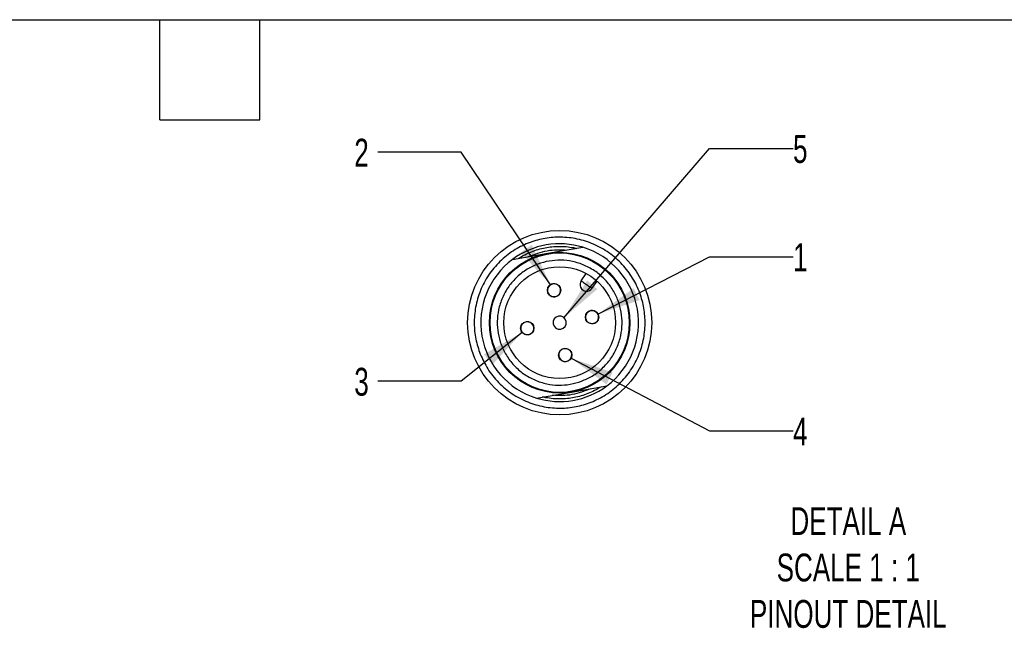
# Model space of a CAD drawing. Header units: millimetres. Extents: x 19 to 819, y 19 to 629.
# Tile 8 of 11: x 376 to 600, y 490 to 629. Entities that reach past the tile are written whole.
import ezdxf

# ---------------------------------------------------------------- set-up
doc = ezdxf.new("R2010")
doc.units = ezdxf.units.MM
doc.header["$LTSCALE"] = 3
doc.linetypes.add('SLD-Solid', pattern=[0])
doc.layers.add('DIMENSIONS', color=140, linetype='SLD-Solid', lineweight=25)
doc.layers.add('TEXT', color=140, linetype='SLD-Solid', lineweight=25)
doc.layers.add('SLD-DEFPOINTS', color=7, linetype='Continuous')
doc.styles.add('SLDTEXTSTYLE0', font='TXT', dxfattribs={"width": 0.7})
doc.dimstyles.new('SLDDIMSTYLE7', dxfattribs={"dimtxt": 6.474023, "dimasz": 9.906, "dimexe": 0, "dimexo": 0.0625, "dimgap": 1.618506, "dimtad": 0, "dimtih": 1, "dimtoh": 1, "dimlfac": 0.333333, "dimrnd": 1e-09, "dimzin": 12, "dimdsep": 46, "dimtxsty": 'SLDTEXTSTYLE0', "dimsah": 1, "dimcen": 0, "dimadec": 0, "dimazin": 3, "dimtfac": 1, "dimtofl": 0, "dimtmove": 0, "dimatfit": 3, "dimfxl": 0, "dimfrac": 2, "dimtolj": 1, "dimtzin": 12, "dimarcsym": 0})
doc.dimstyles.new('SLDDIMSTYLE8', dxfattribs={"dimtxt": 6.474023, "dimasz": 9.906, "dimexe": 0, "dimexo": 0.0625, "dimgap": 1.618506, "dimtad": 0, "dimtih": 1, "dimtoh": 1, "dimlfac": 0.333333, "dimrnd": 1e-09, "dimzin": 12, "dimdsep": 46, "dimtxsty": 'SLDTEXTSTYLE0', "dimsah": 1, "dimcen": 0, "dimadec": 0, "dimazin": 3, "dimtfac": 1, "dimtofl": 0, "dimtmove": 0, "dimatfit": 3, "dimfxl": 0, "dimfrac": 2, "dimtolj": 1, "dimtzin": 12, "dimarcsym": 0})

# ---------------------------------------------------------------- blocks, each defined once
blk = doc.blocks.new('_D_18')
at = {"layer": 'DIMENSIONS'}
for p, q in [((507.69, 561.51), (533.16, 574.58)), ((533.16, 574.58), (552.21, 574.58))]:
    blk.add_line(p, q, dxfattribs=at)
blk.add_solid([(507.69, 561.51), (517.2, 564.68), (515.81, 567.39)], dxfattribs=at)
at = {"layer": 'DIMENSIONS', "insert": (552.21, 577.62), "char_height": 6.35, "attachment_point": 1, "style": 'SLDTEXTSTYLE0'}
blk.add_mtext('1', dxfattribs=at)
blk = doc.blocks.new('_D_19')
at = {"layer": 'DIMENSIONS'}
for p, q in [((476.49, 598.46), (457.44, 598.46)), ((496.84, 568.18), (476.49, 598.46))]:
    blk.add_line(p, q, dxfattribs=at)
blk.add_solid([(496.84, 568.18), (492.58, 577.25), (490.05, 575.55)], dxfattribs=at)
at = {"layer": 'DIMENSIONS', "insert": (452.06, 601.5), "char_height": 6.35, "attachment_point": 1, "style": 'SLDTEXTSTYLE0'}
blk.add_mtext('2', dxfattribs=at)
blk = doc.blocks.new('_D_20')
at = {"layer": 'DIMENSIONS'}
for p, q in [((490.36, 557.32), (476.49, 546.2)), ((476.49, 546.2), (457.44, 546.2))]:
    blk.add_line(p, q, dxfattribs=at)
blk.add_solid([(490.36, 557.32), (481.67, 552.31), (483.58, 549.93)], dxfattribs=at)
at = {"layer": 'DIMENSIONS', "insert": (452.06, 549.24), "char_height": 6.35, "attachment_point": 1, "style": 'SLDTEXTSTYLE0'}
blk.add_mtext('3', dxfattribs=at)
blk = doc.blocks.new('_D_21')
at = {"layer": 'DIMENSIONS'}
for p, q in [((501.56, 551.44), (533.16, 534.84)), ((533.16, 534.84), (552.21, 534.84))]:
    blk.add_line(p, q, dxfattribs=at)
blk.add_solid([(501.56, 551.44), (509.62, 545.48), (511.04, 548.18)], dxfattribs=at)
at = {"layer": 'DIMENSIONS', "insert": (552.21, 537.88), "char_height": 6.35, "attachment_point": 1, "style": 'SLDTEXTSTYLE0'}
blk.add_mtext('4', dxfattribs=at)
blk = doc.blocks.new('_D_22')
at = {"layer": 'DIMENSIONS'}
for p, q in [((499.92, 560.68), (533.16, 599.29)), ((533.16, 599.29), (552.21, 599.29))]:
    blk.add_line(p, q, dxfattribs=at)
blk.add_solid([(499.92, 560.68), (507.54, 567.19), (505.23, 569.18)], dxfattribs=at)
at = {"layer": 'DIMENSIONS', "insert": (552.21, 602.33), "char_height": 6.35, "attachment_point": 1, "style": 'SLDTEXTSTYLE0'}
blk.add_mtext('5', dxfattribs=at)

msp = doc.modelspace()

# ---------------------------------------------------------------- linework, layer by layer
for p, q in [((488.196, 573.984), (496.227, 575.361)), ((496.227, 575.361), (504.258, 576.739)), ((503.865, 569.104), (505.026, 570.746)), ((506.314, 567.372), (507.476, 569.014)), ((501.654, 543.723), (509.685, 545.101)), ((493.623, 542.346), (501.654, 543.723))]:
    msp.add_line(p, q)
at = {"flags": 128}
for points in [[(503.865, 569.104), (503.888, 569.087), (503.958, 569.038), (504.071, 568.958), (504.224, 568.85), (504.409, 568.719), (504.621, 568.569), (504.851, 568.407), (505.09, 568.238)], [(505.09, 568.238), (505.328, 568.069), (505.558, 567.906), (505.77, 567.757), (505.956, 567.625), (506.108, 567.518), (506.221, 567.438), (506.291, 567.388), (506.314, 567.372)]]:
    msp.add_lwpolyline(points, dxfattribs=at)
for centre, radius in [((498.94, 559.542), 16.05), ((498.94, 559.542), 15.9), ((498.94, 559.542), 12.75), ((497.672, 566.934), 1.53), ((506.332, 560.81), 1.53), ((491.548, 558.274), 1.53), ((500.208, 552.15), 1.53)]:
    msp.add_circle(centre, radius)
for centre, radius, start, end in [((498.94, 559.542), 18, 72.81674, 126.64988), ((498.94, 559.542), 18, 306.64987, 72.81674), ((498.94, 559.542), 18, 126.64987, 252.81674), ((505.09, 568.238), 1.5, 144.73328, 324.73337), ((497.672, 566.934), 1.5, 99.73332, 279.73337), ((497.672, 566.934), 1.5, 279.73332, 99.73337), ((506.332, 560.81), 1.5, 9.73326, 189.73337), ((491.548, 558.274), 1.5, 9.73331, 189.7333), ((498.94, 559.542), 1.5, 9.73333, 189.73328), ((498.94, 559.542), 1.5, 189.73331, 9.7333), ((506.332, 560.81), 1.5, 189.73328, 9.73335), ((491.548, 558.274), 1.5, 189.73331, 9.7333), ((500.208, 552.15), 1.5, 99.73331, 279.73327), ((500.208, 552.15), 1.5, 279.73331, 99.73327), ((498.94, 559.542), 18, 252.81676, 306.64986)]:
    msp.add_arc(centre, radius, start, end)
for points, knots in [([(480.642, 552.803), (480.29, 553.941), (479.586, 556.217), (479.335, 559.873), (479.74, 563.628), (480.937, 567.38), (482.906, 570.881), (485.551, 573.905), (488.689, 576.281), (492.095, 577.925), (495.625, 578.869), (499.269, 579.155), (503.027, 578.74), (506.778, 577.546), (510.28, 575.577), (513.304, 572.932), (515.679, 569.793), (517.323, 566.388), (518.267, 562.857), (518.554, 559.214), (518.138, 555.456), (516.945, 551.705), (514.975, 548.203), (512.33, 545.179), (509.191, 542.804), (505.786, 541.16), (502.256, 540.215), (498.612, 539.929), (494.853, 540.345), (491.104, 541.538), (487.599, 543.507), (484.586, 546.156), (482.17, 549.28), (481.144, 551.645), (480.642, 552.803)], [0, 0, 0, 0, 0.02912901, 0.05825802, 0.08913184, 0.12128921, 0.15412901, 0.18696881, 0.21912619, 0.25000001, 0.27912901, 0.30825801, 0.33913184, 0.37128921, 0.40412901, 0.43696879, 0.46912617, 0.5, 0.529129, 0.55825801, 0.58913184, 0.62128921, 0.654129, 0.6869688, 0.71912619, 0.75000002, 0.779129, 0.80825802, 0.83913184, 0.87128922, 0.904129, 0.9369688, 0.96912618, 1, 1, 1, 1]), ([(489.604, 574.225), (489.7, 574.285), (490.748, 574.942), (492.833, 575.944), (495.982, 576.788), (499.232, 577.042), (501.533, 576.792), (502.74, 576.522), (502.85, 576.497)], [0, 0, 0, 0, 0.0246946, 0.269259, 0.5000021, 0.7307453, 0.9753098, 1, 1, 1, 1]), ([(491.861, 574.612), (493.262, 575.144), (495.352, 575.937), (498.341, 576.241), (499.833, 576.154), (500.593, 576.11)], [0, 0, 0, 0, 0.49943144, 0.74504508, 1, 1, 1, 1]), ([(503.94, 546.195), (503.084, 545.928), (501.372, 545.394), (498.672, 545.212), (495.93, 545.521), (493.213, 546.386), (490.654, 547.824), (488.807, 549.441), (487.558, 550.927), (486.515, 552.462), (485.512, 554.513), (484.814, 557.119), (484.604, 559.809), (484.92, 562.553), (485.783, 565.27), (487.223, 567.828), (488.84, 569.676), (490.326, 570.924), (491.861, 571.967), (493.911, 572.97), (496.517, 573.668), (499.207, 573.879), (501.951, 573.562), (504.668, 572.699), (507.227, 571.26), (509.074, 569.643), (510.322, 568.157), (511.366, 566.622), (512.369, 564.571), (513.067, 561.966), (513.277, 559.276), (512.961, 556.531), (512.098, 553.815), (510.659, 551.254), (508.723, 549.052), (506.461, 547.304), (504.76, 546.556), (503.94, 546.195)], [0, 0, 0, 0, 0.03000349, 0.05999801, 0.09000134, 0.12215344, 0.15498785, 0.18782224, 0.2039101, 0.22001562, 0.25000573, 0.28001364, 0.31000375, 0.34001166, 0.37216376, 0.40499816, 0.43783257, 0.45392042, 0.47002595, 0.50001606, 0.53002395, 0.56001408, 0.59002199, 0.62217407, 0.65500851, 0.68784287, 0.70393073, 0.72003627, 0.75002636, 0.78003427, 0.81002439, 0.84003229, 0.87218439, 0.90501881, 0.9378532, 0.9700053, 1, 1, 1, 1]), ([(508.277, 544.859), (508.181, 544.799), (507.133, 544.142), (505.048, 543.14), (501.899, 542.296), (498.649, 542.043), (496.348, 542.292), (495.141, 542.562), (495.031, 542.587)], [0, 0, 0, 0, 0.02469439, 0.26925887, 0.50000212, 0.73074526, 0.97530976, 1, 1, 1, 1]), ([(506.02, 544.472), (504.619, 543.941), (502.529, 543.147), (499.54, 542.844), (498.048, 542.93), (497.288, 542.974)], [0, 0, 0, 0, 0.4994314, 0.7450454, 1, 1, 1, 1])]:
    msp.add_open_spline(points, degree=3, knots=knots)
at = {"layer": 'SLD-DEFPOINTS'}
msp.add_circle((498.94, 559.542), 21.023, dxfattribs=at)
at = {"layer": 'TEXT'}
for p, q in [((19.05, 628.65), (819.15, 628.65)), ((407.67, 605.79), (407.67, 628.65)), ((430.53, 605.79), (430.53, 628.65)), ((407.67, 605.79), (430.53, 605.79))]:
    msp.add_line(p, q, dxfattribs=at)

# ---------------------------------------------------------------- texts
at = {"layer": 'TEXT', "insert": (564.826, 517.456), "char_height": 6.35, "attachment_point": 2, "style": 'SLDTEXTSTYLE0'}
msp.add_mtext('DETAIL A^JSCALE 1 : 1^JPINOUT DETAIL', dxfattribs=at)

# ---------------------------------------------------------------- dimensions: what is measured, and where the dimension line sits
at = {"layer": 'DIMENSIONS'}
for center, mpoint, text, picture, middle in [((498.94, 559.542), (499.919, 560.679), '5', '_D_22', (554.903, 599.285)), ((497.672, 566.934), (496.836, 568.18), '2', '_D_19', (454.752, 598.462))]:
    dim = msp.add_radius_dim(center=center, mpoint=mpoint, text=text, dimstyle='SLDDIMSTYLE8', override={"dimpost": '<>'}, dxfattribs=at)
    dim.commit()
    dim.dimension.update_dxf_attribs({"geometry": picture, "text_midpoint": middle, "dimtype": 164})
for p1, p2, text, picture, middle in [((504.971, 560.112), (507.694, 561.509), '1', '_D_18', (554.903, 574.582)), ((492.742, 559.232), (490.355, 557.317), '3', '_D_20', (454.752, 546.196)), ((498.854, 552.862), (501.563, 551.439), '4', '_D_21', (554.903, 534.843))]:
    dim = msp.add_diameter_dim_2p(p1=p1, p2=p2, text=text, dimstyle='SLDDIMSTYLE7', override={"dimpost": '<>'}, dxfattribs=at)
    dim.commit()
    dim.dimension.update_dxf_attribs({"geometry": picture, "text_midpoint": middle, "dimtype": 163})

doc.saveas('drawing.dxf')
